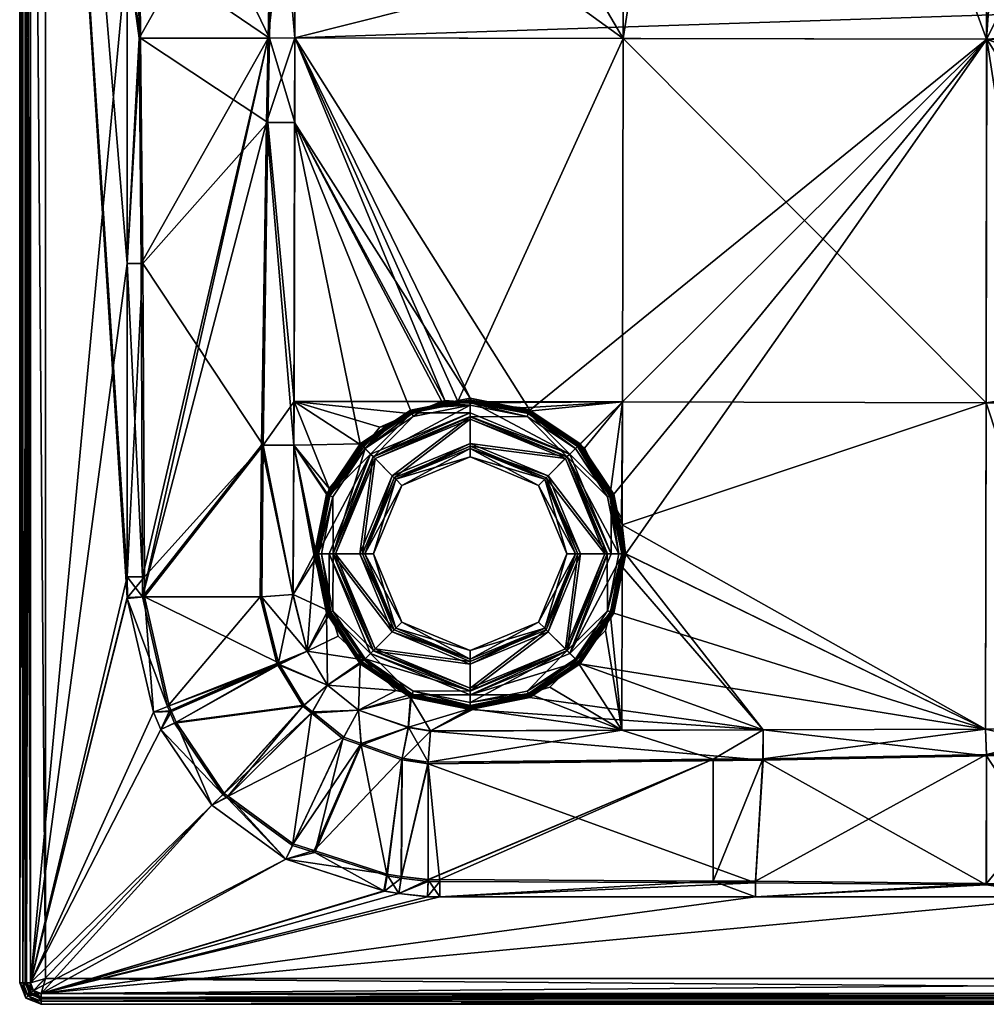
# Model space of a CAD drawing. Extents: x -0.209 to 0.69, y -0.209 to 0.69.
# Tile 1 of 3: x -0.209 to 0.24, y -0.209 to 0.248. Entities that reach past the tile are written whole.
import ezdxf

# ---------------------------------------------------------------- set-up
doc = ezdxf.new("R2010")
doc.units = 0
doc.linetypes.add('SOLIDLINE', pattern=[0])
doc.layers.add('BE3C_Ultra_5930', color=251, linetype='SOLIDLINE')

msp = doc.modelspace()

# ---------------------------------------------------------------- meshes
at = {"layer": 'BE3C_Ultra_5930', "color": 251}
mesh = msp.add_polyface(dxfattribs=at)
corners = [(-0.2095, -0.1995, -0.025), (-0.2095, -0.1995, -0.005), (-0.2095, 0.6795, -0.025), (-0.0819, 0.07085, -0.02147), (-0.09628, 0.05043, -0.01943), (-0.08195, 0.05048, -0.0219), (-0.1595, -0.01075), (-0.1523, 0.13504, -0.00106), (-0.1595, 0.13504), (-0.15153, -0.01075, -0.0013), (-0.06562, 0.03031, -0.0225), (-0.04951, 0.04978, -0.0225), (-0.04205, 0.0588, -0.0225), (-0.0132, 0.07075, -0.0225), (-0.02695, 0.06505, -0.0225), (-0.04503, 0.04503, -0.02988), (0, 0.06916, -0.02392), (-0.02647, 0.0639, -0.02392), (-0.0489, 0.0489, -0.02392), (-0.04425, 0.04425, -0.03079), (0, 0.06368, -0.02988), (-0.03538, 0.03538, -0.03831), (0, 0.06257, -0.03079), (-0.02061, 0.06793, -0.02273), (-0.02701, 0.06521, -0.02289), (-0.03641, 0.06117, -0.02267), (-0.0366, 0.06107, -0.02267), (-0.03967, 0.05938, -0.02261), (-0.03631, 0.06122, -0.02267), (-0.03621, 0.06127, -0.02267), (-0.03504, 0.06186, -0.0227), (-0.03346, 0.06261, -0.02273), (-0.03582, 0.06147, -0.02268), (0, 0.06386, -0.03293), (-0.03629, 0.03629, -0.04046), (-0.04516, 0.04516, -0.03293), (-0.04633, 0.04633, -0.03157), (0, 0.06552, -0.03157), (-0.02717, 0.0656, -0.02561), (0, 0.06552, -0.03157), (-0.05021, 0.05021, -0.02561), (-0.05064, 0.05064, -0.02517), (-0.02741, 0.06616, -0.02517), (-0.06684, 0.02769, -0.025), (-0.05116, 0.05116, -0.025), (-0.02769, 0.06684, -0.025), (0, 0.07161, -0.02517), (-0.09705, 0.05046, -0.0218), (-0.15232, -0.02004, -0.00367), (-0.09471, 0.20053, -0.0194), (-0.15233, -0.01075, -0.00367), (-0.09396, 0.2398, -0.01859), (-0.1595, 0.13504, -0.0025), (-0.15302, 0.13504, -0.00345), (-0.2045, -0.1995, -0.0025), (-0.1595, 0.28082, -0.0025), (-0.207, -0.1995, -0.025), (-0.207, 0.6795, -0.005), (-0.207, -0.1995, -0.005), (-0.2045, 0.6795, -0.03), (-0.2045, -0.1995, -0.03), (-0.20804, -0.1995, -0.02854)]
mesh.append_faces([[corners[k] for k in face] for face in [(0, 1, 2), (3, 4, 5), (6, 7, 8), (9, 4, 7), (5, 10, 3), (3, 10, 11), (3, 11, 12), (13, 3, 14), (14, 3, 12), (15, 16, 17), (15, 17, 18), (15, 19, 20), (21, 22, 19), (17, 23, 24), (17, 24, 18), (18, 25, 26), (12, 11, 27), (28, 29, 12), (12, 29, 30), (12, 30, 31), (11, 18, 27), (27, 18, 26), (27, 26, 12), (12, 26, 25), (12, 25, 28), (28, 25, 18), (28, 18, 29), (29, 18, 32), (29, 32, 30), (30, 32, 18), (30, 18, 31), (31, 18, 24), (31, 24, 12), (23, 13, 24), (24, 13, 14), (24, 14, 12), (33, 34, 35), (35, 36, 37), (38, 39, 36), (38, 36, 40), (40, 41, 38), (38, 41, 42), (41, 43, 44), (41, 44, 42), (42, 44, 45), (42, 45, 46), (47, 48, 49), (48, 50, 51), (50, 52, 53), (54, 55, 52), (56, 57, 58), (59, 60, 61)]])
mesh = msp.add_polyface(dxfattribs=at)
corners = [(-0.08153, 0.23989, -0.01776), (-0.09132, 0.35, -0.01387), (-0.09333, 0.23975, -0.01617), (-0.0816, 0.20051, -0.01876), (-0.09405, 0.20047, -0.01699), (-0.0819, 0.07085, -0.02147), (-0.09628, 0.05043, -0.01943), (-0.1595, 0.13504), (-0.1523, 0.13504, -0.00106), (-0.15328, 0.23975, -0.00079), (-0.1595, 0.28082), (-0.15366, 0.28082, -0.00069), (-0.15449, 0.36693, -0.00052), (-0.2045, -0.1995), (-0.1595, -0.02039), (-0.2045, 0.6795), (-0.1595, -0.01075), (-0.00574, 0.07073, -0.0225), (0.0711, 0.23963, -0.01788), (-0.01184, 0.07131, -0.0225), (-0.0132, 0.07075, -0.0225), (-0.08133, 0.35003, -0.01495), (-0.1975, -0.1975, -0.03), (-0.2045, -0.1995, -0.03), (-0.2045, 0.6795, -0.03), (-0.1975, -0.1975, -0.0275), (-0.2045, 0.6795, -0.0275), (-0.2045, -0.1995, -0.0275), (-0.1975, 0.6775, -0.03), (-0.08156, 0.23995, -0.02026), (0.02769, 0.06684, -0.025), (0, 0.07235, -0.025), (-0.08164, 0.20057, -0.02126), (-0.02769, 0.06684, -0.025), (-0.05116, 0.05116, -0.025), (-0.08201, 0.05052, -0.0244), (-0.09471, 0.20053, -0.0194), (-0.09705, 0.05046, -0.0218), (-0.09396, 0.2398, -0.01859), (-0.08135, 0.3501, -0.01745), (-0.15232, -0.02004, -0.00367), (-0.15233, -0.01075, -0.00367), (-0.15302, 0.13504, -0.00345), (-0.1539, 0.23974, -0.00322), (-0.09183, 0.35007, -0.01632), (-0.15424, 0.28082, -0.00312), (-0.1595, 0.13504, -0.0025), (-0.1595, 0.28082, -0.0025), (-0.2045, 0.6795, -0.0025), (-0.2045, -0.1995, -0.0025), (-0.20804, 0.6795, -0.02854), (-0.20804, -0.1995, -0.02854), (-0.2095, -0.1995, -0.025), (-0.2095, 0.6795, -0.005), (-0.2095, -0.1995, -0.005), (-0.20804, -0.1995, -0.00146), (-0.20804, 0.6795, -0.00146), (-0.20627, -0.1995, -0.02677), (-0.20627, 0.6795, -0.02677), (-0.207, -0.1995, -0.025), (-0.207, -0.1995, -0.005), (-0.207, 0.6795, -0.005), (-0.20627, -0.1995, -0.00323), (-0.20627, 0.6795, -0.00323)]
mesh.append_faces([[corners[k] for k in face] for face in [(0, 1, 2), (0, 2, 3), (3, 2, 4), (3, 4, 5), (5, 4, 6), (7, 8, 9), (7, 9, 10), (10, 9, 11), (10, 11, 12), (8, 6, 4), (8, 4, 9), (9, 4, 2), (9, 2, 11), (11, 2, 12), (13, 14, 15), (15, 14, 16), (16, 7, 15), (17, 18, 0), (17, 0, 19), (19, 0, 3), (19, 3, 20), (20, 3, 5), (18, 21, 0), (22, 23, 24), (25, 26, 27), (28, 25, 22), (29, 30, 31), (29, 31, 32), (31, 33, 32), (32, 33, 34), (32, 34, 35), (36, 35, 37), (38, 39, 29), (38, 29, 36), (36, 29, 32), (36, 32, 35), (40, 38, 36), (41, 42, 38), (38, 42, 43), (38, 43, 44), (44, 43, 45), (42, 46, 43), (43, 46, 47), (43, 47, 45), (48, 47, 49), (50, 51, 52), (53, 54, 55), (56, 55, 13), (27, 26, 57), (57, 58, 59), (60, 61, 62), (62, 63, 49)]])
mesh = msp.add_polyface(dxfattribs=at)
corners = [(-0.2095, 0.6795, -0.025), (-0.2095, -0.1995, -0.005), (-0.2095, 0.6795, -0.005), (-0.08133, 0.35003, -0.01495), (-0.08122, 0.49924, -0.01101), (-0.08847, 0.4995, -0.01045), (-0.09099, 0.36693, -0.01349), (-0.09132, 0.35, -0.01387), (-0.08153, 0.23989, -0.01776), (-0.15449, 0.36693, -0.00052), (-0.1595, 0.42661), (-0.1595, 0.28082), (-0.15506, 0.42661, -0.0004), (-0.15577, 0.4995, -0.00028), (-0.1595, 0.4995), (-0.1594, 0.49967), (-0.09333, 0.23975, -0.01617), (-0.15575, 0.4995, -0.00028), (-0.08848, 0.4995, -0.01044), (-0.2045, 0.6795), (-0.1595, 0.13504), (0.0716, 0.56234, -0.00924), (0.0711, 0.23963, -0.01788), (-0.1975, -0.1975, -0.03), (-0.2045, 0.6795, -0.03), (-0.1975, 0.6775, -0.03), (-0.1975, 0.6775, -0.0275), (-0.2045, 0.6795, -0.0275), (-0.1975, -0.1975, -0.0275), (-0.08123, 0.49931, -0.01351), (0.12164, 0.56239, -0.01162), (-0.08135, 0.3501, -0.01745), (-0.08139, 0.49931, -0.01351), (-0.08884, 0.49957, -0.01292), (-0.08849, 0.49957, -0.01295), (-0.09183, 0.35007, -0.01632), (-0.09396, 0.2398, -0.01859), (-0.15614, 0.4995, -0.00275), (-0.15614, 0.49952, -0.00275), (-0.15613, 0.49952, -0.00275), (-0.15551, 0.42661, -0.00286), (-0.12397, 0.49954, -0.00761), (-0.15424, 0.28082, -0.00312), (-0.08886, 0.49958, -0.01292), (-0.1595, 0.28082, -0.0025), (-0.1595, 0.42661, -0.0025), (-0.1595, 0.4995, -0.0025), (-0.1594, 0.49967, -0.0025), (-0.2045, 0.6795, -0.0025), (-0.207, 0.6795, -0.025), (-0.207, 0.6795, -0.005), (-0.207, -0.1995, -0.025), (-0.20804, -0.1995, -0.02854), (-0.20804, 0.6795, -0.02854), (-0.2095, -0.1995, -0.025), (-0.20804, -0.1995, -0.00146), (-0.20804, 0.6795, -0.00146), (-0.2045, -0.1995), (-0.20627, -0.1995, -0.02677), (-0.20627, 0.6795, -0.02677), (-0.20627, -0.1995, -0.00323), (-0.20627, 0.6795, -0.00323), (-0.2045, -0.1995, -0.0025)]
mesh.append_faces([[corners[k] for k in face] for face in [(0, 1, 2), (3, 4, 5), (5, 6, 3), (3, 6, 7), (3, 7, 8), (9, 10, 11), (9, 12, 10), (10, 12, 13), (10, 13, 14), (14, 13, 15), (16, 7, 9), (9, 7, 6), (9, 6, 12), (17, 13, 12), (17, 12, 18), (18, 12, 6), (18, 6, 5), (19, 20, 11), (19, 11, 10), (21, 4, 22), (22, 4, 3), (23, 24, 25), (26, 27, 28), (26, 28, 25), (29, 30, 31), (32, 29, 31), (33, 34, 35), (34, 32, 35), (35, 32, 31), (35, 31, 36), (37, 38, 39), (37, 39, 40), (40, 39, 41), (40, 41, 42), (35, 43, 33), (35, 42, 43), (43, 42, 41), (42, 44, 45), (42, 45, 40), (40, 45, 46), (40, 46, 37), (37, 46, 47), (37, 47, 38), (48, 45, 44), (49, 50, 51), (24, 52, 53), (53, 54, 0), (2, 55, 56), (56, 57, 19), (58, 27, 59), (51, 59, 49), (60, 50, 61), (62, 61, 48)]])
mesh = msp.add_polyface(dxfattribs=at)
corners = [(0.56201, 0.49944, -0.00427), (0.56204, 0.40186, -0.00595), (0.56498, 0.40187, -0.00581), (0.56214, 0.2613, -0.0079), (0.51123, 0.56194, -0.00403), (0.49942, 0.56201, -0.00427), (0.51092, 0.56042, -0.00409), (0.53089, 0.55455, -0.00381), (0.53244, 0.55272, -0.00384), (0.53303, 0.55375, -0.00379), (0.54713, 0.54053, -0.00379), (0.54799, 0.54124, -0.00375), (0.56381, 0.4995, -0.0042), (0.55666, 0.52409, -0.00392), (0.55788, 0.52456, -0.00387), (0.54842, 0.54051, -0.00375), (0.26259, 0.56215, -0.00788), (0.24066, 0.56218, -0.00808), (0.24014, 0.2393, -0.01507), (0.12163, 0.56233, -0.00912), (0.0716, 0.56234, -0.00924), (0.0711, 0.23963, -0.01788), (0.48611, 0.56207, -0.00451), (0.40347, 0.56206, -0.00593), (0.53647, 0.52993, -0.0042), (0.56217, 0.23864, -0.0081), (-0.08135, 0.3501, -0.01745), (0.12164, 0.56239, -0.01162), (0.26262, 0.5622, -0.01038), (0.56209, 0.4019, -0.00845), (0.40351, 0.56211, -0.00843), (0.48615, 0.56212, -0.00701), (0.54718, 0.54057, -0.00629), (0.55671, 0.52413, -0.00642), (0.53652, 0.52998, -0.0067), (0.56206, 0.49949, -0.00677), (0.49947, 0.56206, -0.00677), (0.51097, 0.56047, -0.00659), (0.53249, 0.55277, -0.00633), (0.54444, 0.54437, -0.00625), (0.51129, 0.56207, -0.00652), (0.52488, 0.55695, -0.00638), (0.5331, 0.55385, -0.00629), (0.56395, 0.49955, -0.0067), (0.55799, 0.52463, -0.00636), (0.55768, 0.52514, -0.00636), (0.54808, 0.54133, -0.00624)]
mesh.append_faces([[corners[k] for k in face] for face in [(0, 1, 2), (2, 1, 3), (4, 5, 6), (4, 6, 7), (7, 6, 8), (7, 8, 9), (9, 8, 10), (9, 10, 11), (0, 12, 13), (13, 12, 14), (13, 14, 10), (10, 14, 15), (10, 15, 11), (16, 17, 18), (19, 20, 21), (5, 22, 1), (1, 22, 23), (1, 23, 3), (0, 24, 1), (1, 24, 6), (1, 6, 5), (8, 6, 10), (10, 6, 24), (10, 24, 13), (13, 24, 0), (16, 18, 23), (3, 23, 25), (25, 23, 18), (21, 18, 19), (19, 18, 17), (26, 27, 28), (26, 28, 29), (29, 28, 30), (29, 30, 31), (32, 33, 34), (34, 33, 35), (34, 35, 29), (31, 36, 29), (29, 36, 37), (29, 37, 34), (34, 37, 38), (34, 38, 32), (39, 32, 38), (37, 40, 41), (37, 41, 38), (38, 41, 42), (38, 42, 39), (43, 35, 44), (44, 35, 33), (44, 33, 45), (45, 33, 32), (45, 32, 46), (46, 32, 39)]])
mesh = msp.add_polyface(dxfattribs=at)
corners = [(-0.0002, 0.07021, -0.0225), (0.02498, 0.06783, -0.0225), (0.07084, 0.07059, -0.02194), (0.02732, 0.06627, -0.0225), (0.05077, 0.0506, -0.0225), (0.05311, 0.04903, -0.0225), (0.06494, 0.02669, -0.0225), (0.07041, 0.01636, -0.0225), (0.0711, 0.23963, -0.01788), (-0.00574, 0.07073, -0.0225), (0.56217, 0.23864, -0.0081), (0.24014, 0.2393, -0.01507), (0.56229, 0.12067, -0.00912), (0.23986, 0.07024, -0.01788), (0.56231, 0.06957, -0.00925), (0.07074, 0.01349, -0.0225), (0.0639, 0.02647, -0.02392), (0.0489, 0.0489, -0.02392), (0.04503, 0.04503, -0.02988), (0.02647, 0.0639, -0.02392), (0, 0.06257, -0.03079), (0.04425, 0.04425, -0.03079), (0.06368, 0, -0.02988), (0.03538, 0.03538, -0.03831), (0.06257, 0, -0.03079), (0.04991, 0.04991, -0.02289), (0.02701, 0.06521, -0.02289), (0.06386, 0, -0.03293), (0.03629, 0.03629, -0.04046), (0.04516, 0.04516, -0.03293), (0, 0.06386, -0.03293), (0.04633, 0.04633, -0.03157), (0.06552, 0, -0.03157), (0.02717, 0.0656, -0.02561), (0.05021, 0.05021, -0.02561), (0.0656, 0.02717, -0.02561), (0.02741, 0.06616, -0.02517), (0.05064, 0.05064, -0.02517), (0.06616, 0.02741, -0.02517), (0.02769, 0.06684, -0.025), (0.05116, 0.05116, -0.025), (0.06684, 0.02769, -0.025), (-0.08135, 0.3501, -0.01745), (0.56209, 0.4019, -0.00845), (-0.08156, 0.23995, -0.02026), (0.5622, 0.26133, -0.0104), (0.24019, 0.23935, -0.01757), (0.07235, 0, -0.025), (0.23963, -0.08154, -0.02024), (0.56222, 0.23867, -0.0106), (0.56235, 0.12068, -0.01162), (0.44378, -0.08133, -0.01499), (0.56256, -0.01975, -0.01196), (0.56242, -0.01974, -0.01197)]
mesh.append_faces([[corners[k] for k in face] for face in [(0, 1, 2), (2, 1, 3), (2, 3, 4), (4, 5, 2), (2, 5, 6), (2, 6, 7), (2, 8, 9), (10, 11, 12), (12, 11, 13), (12, 13, 14), (7, 15, 2), (2, 15, 13), (2, 13, 8), (8, 13, 11), (16, 17, 18), (18, 17, 19), (18, 20, 21), (18, 21, 22), (23, 24, 21), (16, 6, 25), (16, 25, 17), (17, 25, 26), (17, 26, 19), (3, 26, 25), (3, 25, 4), (4, 25, 6), (4, 6, 5), (27, 28, 29), (30, 31, 29), (29, 31, 32), (33, 34, 31), (31, 34, 35), (33, 36, 34), (34, 36, 37), (34, 37, 35), (35, 37, 38), (36, 39, 37), (37, 39, 40), (37, 40, 38), (38, 40, 41), (42, 43, 44), (44, 43, 45), (44, 45, 46), (47, 41, 46), (41, 40, 46), (46, 40, 39), (46, 39, 44), (48, 47, 46), (45, 49, 46), (46, 49, 50), (46, 50, 51), (52, 53, 50)]])
mesh = msp.add_polyface(dxfattribs=at)
corners = [(0.07053, -0.08206, -0.02109), (0.11296, -0.09553, -0.01839), (0.13619, -0.08189, -0.02028), (0.13614, -0.0953, -0.01818), (0.23956, -0.08151, -0.01774), (0.24002, -0.09329, -0.01615), (0.29002, -0.08133, -0.01651), (0.28997, -0.09233, -0.01517), (0.11297, -0.15218, -0.0011), (0.13265, -0.1595), (0.13265, -0.15228, -0.00107), (0.24002, -0.15329, -0.00079), (0.27939, -0.15951), (0.27939, -0.15366, -0.00069), (0.42613, -0.15949), (0.6795, -0.2045), (-0.1995, -0.2045), (0.07229, 0, -0.0225), (0.23986, 0.07024, -0.01788), (0.07074, 0.01349, -0.0225), (-0.1995, -0.2045, -0.03), (-0.1975, -0.1975, -0.03), (0.6775, -0.1975, -0.03), (-0.1975, -0.1975, -0.0275), (-0.1995, -0.2045, -0.0275), (0.6795, -0.2045, -0.0275), (0.6775, -0.1975, -0.0275), (0.13625, -0.08193, -0.02278), (0.05116, -0.05116, -0.025), (0.23963, -0.08154, -0.02024), (0.06684, -0.02769, -0.025), (0.07235, 0, -0.025), (0.24019, 0.23935, -0.01757), (0.29008, -0.08135, -0.01901), (0.44378, -0.08133, -0.01499), (0.13619, -0.09602, -0.02057), (0.24007, -0.09391, -0.01857), (0.29004, -0.0929, -0.01761), (0.27939, -0.15424, -0.00312), (0.24001, -0.15391, -0.00321), (0.13265, -0.153, -0.00346), (0.13265, -0.1595, -0.0025), (0.27939, -0.15951, -0.0025), (0.42612, -0.15549, -0.00286), (-0.1995, -0.2045, -0.0025), (0.6795, -0.2045, -0.0025), (-0.1995, -0.207, -0.025), (-0.1995, -0.207, -0.005), (0.6795, -0.207, -0.025), (0.6795, -0.20804, -0.02854), (-0.1995, -0.20804, -0.02854), (0.6795, -0.2095, -0.025), (-0.1995, -0.2095, -0.025), (-0.1995, -0.2095, -0.005), (0.6795, -0.20804, -0.00146), (-0.1995, -0.20804, -0.00146), (0.6795, -0.20627, -0.02677), (-0.1995, -0.20627, -0.02677), (0.6795, -0.20627, -0.00323), (-0.1995, -0.20627, -0.00323)]
mesh.append_faces([[corners[k] for k in face] for face in [(0, 1, 2), (2, 1, 3), (2, 3, 4), (4, 3, 5), (4, 5, 6), (6, 5, 7), (8, 9, 10), (10, 9, 11), (11, 9, 12), (11, 12, 13), (13, 12, 14), (1, 8, 3), (3, 8, 10), (3, 10, 5), (5, 10, 11), (5, 11, 7), (7, 11, 13), (15, 12, 16), (4, 17, 2), (6, 18, 4), (4, 18, 19), (4, 19, 17), (20, 21, 22), (23, 24, 25), (23, 26, 21), (27, 28, 29), (29, 28, 30), (30, 31, 29), (29, 32, 33), (33, 32, 34), (35, 27, 36), (36, 27, 29), (36, 29, 37), (37, 29, 33), (37, 38, 36), (36, 38, 39), (36, 39, 35), (35, 39, 40), (41, 40, 39), (41, 39, 42), (39, 38, 42), (42, 38, 43), (44, 42, 45), (46, 47, 48), (20, 49, 50), (50, 51, 52), (53, 54, 55), (55, 15, 16), (56, 24, 57), (48, 57, 46), (58, 47, 59), (45, 59, 44)]])
mesh = msp.add_polyface(dxfattribs=at)
corners = [(-0.09628, 0.05043, -0.01943), (-0.09683, -0.02, -0.01962), (-0.08244, -0.01889, -0.02219), (-0.08195, 0.05048, -0.0219), (-0.0823, -0.01888, -0.0222), (-0.09692, -0.02, -0.01959), (-0.08919, -0.05074, -0.01954), (-0.08873, -0.05149, -0.01954), (-0.07578, -0.04525, -0.0221), (-0.1594, -0.02038), (-0.15156, -0.02, -0.00129), (-0.15153, -0.01075, -0.0013), (-0.1595, -0.01075), (-0.1595, -0.02039), (-0.1523, 0.13504, -0.00106), (-0.15153, -0.02, -0.00131), (-0.15946, -0.02078), (-0.14734, -0.07368), (-0.13997, -0.07076, -0.00129), (-0.09707, -0.02002, -0.02209), (-0.09763, -0.02007, -0.02199), (-0.09705, 0.05046, -0.0218), (-0.08201, 0.05052, -0.0244), (-0.08236, -0.0189, -0.0247), (-0.08251, -0.01891, -0.02469), (-0.07584, -0.04528, -0.0246), (-0.09772, -0.02007, -0.02196), (-0.09771, -0.0201, -0.02196), (-0.08992, -0.05105, -0.02191), (-0.08965, -0.0515, -0.02191), (-0.15232, -0.02004, -0.00367), (-0.15232, -0.02008, -0.00367), (-0.1407, -0.07105, -0.00366), (-0.13985, -0.07305, -0.00366), (-0.15235, -0.02004, -0.00366), (-0.15233, -0.01075, -0.00367), (-0.15946, -0.02078, -0.0025), (-0.1595, -0.02039, -0.0025), (-0.1594, -0.02038, -0.0025), (-0.14734, -0.07368, -0.0025), (-0.1595, -0.01075, -0.0025), (-0.1595, 0.13504, -0.0025), (-0.2045, -0.1995, -0.0025)]
mesh.append_faces([[corners[k] for k in face] for face in [(0, 1, 2), (3, 0, 2), (3, 2, 4), (1, 5, 6), (7, 8, 6), (6, 8, 2), (6, 2, 1), (9, 10, 11), (12, 13, 9), (9, 11, 12), (12, 11, 14), (15, 16, 17), (15, 10, 16), (16, 10, 9), (16, 9, 13), (17, 18, 15), (5, 15, 6), (6, 15, 18), (6, 18, 7), (1, 0, 5), (5, 0, 15), (10, 15, 11), (11, 15, 0), (19, 20, 21), (22, 23, 24), (21, 22, 24), (21, 24, 19), (24, 25, 19), (26, 20, 27), (27, 20, 19), (27, 19, 28), (28, 19, 25), (28, 25, 29), (30, 26, 31), (31, 26, 27), (31, 27, 32), (32, 27, 28), (33, 28, 29), (20, 26, 21), (21, 26, 30), (34, 35, 30), (34, 30, 31), (36, 37, 38), (32, 39, 36), (32, 36, 31), (31, 36, 38), (31, 38, 34), (38, 37, 40), (38, 40, 34), (34, 40, 35), (35, 40, 41), (42, 41, 40)]])
mesh = msp.add_polyface(dxfattribs=at)
corners = [(0.6795, -0.2095, -0.025), (0.6795, -0.2095, -0.005), (-0.1995, -0.2095, -0.025), (0.44368, -0.08963, -0.01176), (0.4995, -0.08847, -0.01045), (0.49923, -0.08139, -0.01101), (0.29002, -0.08133, -0.01651), (0.44371, -0.08132, -0.01249), (0.49923, -0.08122, -0.01101), (0.28997, -0.09233, -0.01517), (0.27939, -0.15366, -0.00069), (0.42613, -0.15949), (0.42612, -0.15504, -0.0004), (0.4995, -0.1595), (0.4995, -0.15577, -0.00028), (0.49967, -0.1594), (0.4995, -0.15575, -0.00028), (0.4995, -0.08848, -0.01044), (0.6795, -0.2045), (0.27939, -0.15951), (0.52995, -0.05588, -0.01028), (0.56231, 0.06957, -0.00925), (0.23986, 0.07024, -0.01788), (-0.1995, -0.2045, -0.03), (0.6775, -0.1975, -0.03), (0.6795, -0.2045, -0.03), (-0.1975, -0.1975, -0.0275), (0.6795, -0.2045, -0.0275), (0.6775, -0.1975, -0.0275), (-0.1975, -0.1975, -0.03), (0.49929, -0.08123, -0.01351), (0.44378, -0.08133, -0.01499), (0.53002, -0.05589, -0.01278), (0.49957, -0.08849, -0.01295), (0.29004, -0.0929, -0.01761), (0.44375, -0.09005, -0.01422), (0.49958, -0.08885, -0.01292), (0.29008, -0.08135, -0.01901), (0.49952, -0.15613, -0.00275), (0.49957, -0.09752, -0.01161), (0.49954, -0.15612, -0.00275), (0.49952, -0.15614, -0.00275), (0.4995, -0.15614, -0.00275), (0.42612, -0.15549, -0.00286), (0.27939, -0.15424, -0.00312), (0.27939, -0.15951, -0.0025), (0.42613, -0.15949, -0.0025), (0.4995, -0.1595, -0.0025), (0.49967, -0.1594, -0.0025), (0.6795, -0.2045, -0.0025), (0.6795, -0.207, -0.025), (-0.1995, -0.207, -0.005), (0.6795, -0.207, -0.005), (0.6795, -0.20804, -0.02854), (-0.1995, -0.20804, -0.02854), (-0.1995, -0.2095, -0.005), (0.6795, -0.20804, -0.00146), (-0.1995, -0.20804, -0.00146), (-0.1995, -0.2045, -0.0275), (0.6795, -0.20627, -0.02677), (-0.1995, -0.20627, -0.02677), (0.6795, -0.20627, -0.00323), (-0.1995, -0.20627, -0.00323)]
mesh.append_faces([[corners[k] for k in face] for face in [(0, 1, 2), (3, 4, 5), (6, 3, 7), (7, 3, 5), (7, 5, 8), (6, 9, 3), (10, 11, 12), (12, 11, 13), (12, 13, 14), (14, 13, 15), (14, 16, 3), (3, 16, 17), (3, 17, 4), (9, 10, 3), (3, 10, 12), (3, 12, 14), (18, 11, 19), (8, 20, 7), (21, 22, 6), (21, 6, 7), (23, 24, 25), (26, 27, 28), (29, 28, 24), (30, 31, 32), (31, 30, 33), (34, 31, 35), (35, 31, 33), (35, 33, 36), (34, 37, 31), (38, 39, 40), (41, 42, 38), (38, 42, 43), (38, 43, 39), (36, 39, 35), (35, 39, 43), (35, 43, 34), (34, 43, 44), (41, 38, 40), (45, 43, 46), (46, 43, 42), (46, 42, 47), (47, 42, 41), (47, 41, 48), (49, 45, 46), (50, 51, 52), (23, 25, 53), (54, 53, 0), (55, 1, 56), (57, 56, 18), (27, 58, 59), (59, 60, 50), (52, 51, 61), (61, 62, 49)]])
mesh = msp.add_polyface(dxfattribs=at)
corners = [(0.07084, 0.07059, -0.02194), (-0.00574, 0.07073, -0.0225), (-0.0002, 0.07021, -0.0225), (0.04503, 0.04503, -0.02988), (0.02647, 0.0639, -0.02392), (0, 0.06368, -0.02988), (0, 0.06916, -0.02392), (-0.04503, 0.04503, -0.02988), (0, 0.06368, -0.02988), (-0.04425, 0.04425, -0.03079), (0, 0.06257, -0.03079), (0.03538, 0.03538, -0.03831), (0.04425, 0.04425, -0.03079), (0, 0.05003, -0.03831), (0, 0.06257, -0.03079), (-0.03538, 0.03538, -0.03831), (0, 0.05003, -0.03831), (-0.03465, 0.03465, -0.0386), (0, 0.049, -0.0386), (0, 0.06916, -0.02392), (-0.02061, 0.06793, -0.02273), (-0.02647, 0.0639, -0.02392), (-0.01393, 0.07004, -0.02261), (-0.00946, 0.07087, -0.02259), (-0.01751, 0.069, -0.02267), (-0.0173, 0.06906, -0.02267), (-0.0132, 0.07075, -0.0225), (-0.01896, 0.06852, -0.0227), (-0.01184, 0.07131, -0.0225), (-0.01761, 0.06897, -0.02267), (-0.01772, 0.06893, -0.02267), (-0.01813, 0.0688, -0.02268), (0.02732, 0.06627, -0.0225), (0.02498, 0.06783, -0.0225), (0.02701, 0.06521, -0.02289), (-0.03465, 0.03465, -0.0411), (0, 0.05132, -0.04046), (0, 0.049, -0.0411), (0.03629, 0.03629, -0.04046), (0.04516, 0.04516, -0.03293), (0, 0.05132, -0.04046), (0, 0.06386, -0.03293), (-0.03629, 0.03629, -0.04046), (-0.04516, 0.04516, -0.03293), (0, 0.06552, -0.03157), (0, 0.06386, -0.03293), (0.04633, 0.04633, -0.03157), (0.02717, 0.0656, -0.02561), (0, 0.071, -0.02561), (0, 0.06552, -0.03157), (-0.02717, 0.0656, -0.02561), (-0.02741, 0.06616, -0.02517), (0, 0.071, -0.02561), (0, 0.07161, -0.02517), (0.02741, 0.06616, -0.02517), (-0.02769, 0.06684, -0.025), (0, 0.07235, -0.025), (0.02769, 0.06684, -0.025)]
mesh.append_faces([[corners[k] for k in face] for face in [(0, 1, 2), (3, 4, 5), (5, 4, 6), (5, 6, 7), (8, 9, 10), (8, 10, 3), (11, 12, 13), (13, 12, 14), (13, 14, 15), (16, 17, 18), (16, 18, 11), (19, 20, 21), (19, 2, 22), (22, 2, 1), (22, 1, 23), (24, 25, 26), (19, 27, 20), (20, 27, 26), (1, 28, 23), (23, 28, 26), (23, 26, 22), (22, 26, 25), (22, 25, 19), (19, 25, 24), (19, 24, 29), (29, 24, 26), (29, 26, 30), (30, 26, 27), (30, 27, 31), (31, 27, 19), (31, 19, 30), (30, 19, 29), (32, 33, 2), (19, 4, 2), (2, 4, 34), (2, 34, 32), (35, 36, 37), (37, 36, 38), (39, 38, 40), (39, 40, 41), (41, 40, 42), (43, 44, 45), (45, 44, 46), (47, 46, 48), (48, 46, 49), (48, 49, 50), (50, 51, 52), (52, 51, 53), (52, 53, 47), (47, 53, 54), (53, 55, 56), (53, 56, 54), (54, 56, 57)]])
mesh = msp.add_polyface(dxfattribs=at)
corners = [(-0.07578, -0.04525, -0.0221), (-0.0823, -0.01888, -0.0222), (-0.08244, -0.01889, -0.02219), (-0.08873, -0.05149, -0.01954), (-0.06632, -0.06104, -0.02205), (-0.04949, -0.04939, -0.0225), (-0.06134, -0.03824, -0.0225), (-0.06479, -0.02705, -0.0225), (-0.07223, -0.00289, -0.0225), (-0.08195, 0.05048, -0.0219), (-0.07168, -0.00012, -0.0225), (-0.06617, 0.02754, -0.0225), (-0.06562, 0.03031, -0.0225), (-0.06368, 0, -0.02988), (-0.0489, 0.0489, -0.02392), (-0.0639, 0.02647, -0.02392), (-0.06916, 0, -0.02392), (-0.0639, -0.02647, -0.02392), (-0.06521, 0.02701, -0.02289), (-0.07058, 0, -0.02289), (-0.04951, 0.04978, -0.0225), (-0.06386, 0, -0.03293), (-0.06552, 0, -0.03157), (-0.04633, 0.04633, -0.03157), (-0.04633, -0.04633, -0.03157), (-0.0656, -0.02717, -0.02561), (-0.071, 0, -0.02561), (-0.0656, 0.02717, -0.02561), (-0.05064, -0.05064, -0.02517), (-0.06616, -0.02741, -0.02517), (-0.07161, 0, -0.02517), (-0.06616, 0.02741, -0.02517), (-0.05021, 0.05021, -0.02561), (-0.05116, -0.05116, -0.025), (-0.06684, -0.02769, -0.025), (-0.07235, 0, -0.025), (-0.06684, 0.02769, -0.025), (-0.05064, 0.05064, -0.02517), (-0.08236, -0.0189, -0.0247), (-0.08201, 0.05052, -0.0244), (-0.05116, 0.05116, -0.025), (-0.07584, -0.04528, -0.0246), (-0.06637, -0.06109, -0.02455), (-0.08251, -0.01891, -0.02469), (-0.08965, -0.0515, -0.02191)]
mesh.append_faces([[corners[k] for k in face] for face in [(0, 1, 2), (3, 4, 0), (4, 5, 0), (5, 6, 0), (0, 6, 7), (0, 7, 1), (1, 7, 8), (1, 8, 9), (9, 8, 10), (10, 11, 9), (9, 11, 12), (13, 14, 15), (15, 16, 13), (13, 16, 17), (5, 7, 6), (7, 5, 17), (14, 18, 15), (15, 18, 19), (15, 19, 16), (10, 8, 7), (17, 16, 7), (7, 16, 19), (7, 19, 10), (10, 19, 18), (10, 18, 11), (20, 12, 11), (11, 18, 20), (21, 22, 23), (24, 25, 22), (22, 25, 26), (22, 26, 23), (23, 26, 27), (25, 28, 29), (25, 29, 26), (26, 29, 30), (26, 30, 27), (27, 30, 31), (27, 31, 32), (29, 33, 34), (29, 34, 30), (30, 34, 35), (30, 35, 31), (31, 35, 36), (31, 36, 37), (35, 38, 39), (39, 40, 36), (39, 36, 35), (38, 35, 41), (41, 35, 34), (41, 34, 42), (42, 34, 33), (43, 38, 41), (44, 41, 42)]])
mesh = msp.add_polyface(dxfattribs=at)
corners = [(-0.04503, 0.04503, -0.02988), (-0.0489, 0.0489, -0.02392), (-0.06368, 0, -0.02988), (-0.0639, -0.02647, -0.02392), (-0.04503, -0.04503, -0.02988), (-0.04425, -0.04425, -0.03079), (-0.06257, 0, -0.03079), (-0.04425, 0.04425, -0.03079), (-0.03538, 0.03538, -0.03831), (-0.05003, 0, -0.03831), (-0.03538, -0.03538, -0.03831), (-0.03465, -0.03465, -0.0386), (-0.049, 0, -0.0386), (-0.03465, 0.03465, -0.0386), (0, 0.05003, -0.03831), (0.03538, 0.03538, -0.03831), (0, 0.049, -0.0386), (0.03465, 0.03465, -0.0386), (0.03182, 0.03182, -0.0386), (0, 0.045, -0.0386), (0, 0.049, -0.0386), (-0.03182, 0.03182, -0.0386), (-0.045, 0, -0.0386), (-0.03182, -0.03182, -0.0386), (-0.04951, 0.04978, -0.0225), (-0.06521, 0.02701, -0.02289), (-0.03182, -0.03182, -0.0411), (-0.03465, -0.03465, -0.0411), (-0.045, 0, -0.0411), (-0.049, 0, -0.0411), (-0.03182, 0.03182, -0.0411), (-0.03465, 0.03465, -0.0411), (0, 0.045, -0.0411), (0, 0.049, -0.0411), (0.03182, 0.03182, -0.0411), (0.03465, 0.03465, -0.0411), (-0.03629, -0.03629, -0.04046), (-0.05132, 0, -0.04046), (-0.03629, 0.03629, -0.04046), (0, 0.05132, -0.04046), (0, 0.049, -0.0411), (0.03629, 0.03629, -0.04046), (-0.04516, 0.04516, -0.03293), (-0.06386, 0, -0.03293), (-0.04516, -0.04516, -0.03293), (-0.06552, 0, -0.03157), (-0.04633, 0.04633, -0.03157), (-0.0656, 0.02717, -0.02561), (-0.05021, 0.05021, -0.02561), (-0.06616, 0.02741, -0.02517), (-0.05064, 0.05064, -0.02517)]
mesh.append_faces([[corners[k] for k in face] for face in [(0, 1, 2), (2, 3, 4), (2, 5, 6), (2, 6, 0), (0, 6, 7), (8, 7, 9), (9, 7, 6), (9, 6, 10), (10, 6, 5), (10, 11, 9), (9, 11, 12), (9, 12, 8), (8, 12, 13), (8, 13, 14), (15, 16, 17), (18, 17, 19), (19, 17, 20), (19, 20, 21), (21, 20, 13), (21, 13, 22), (22, 13, 12), (22, 12, 23), (23, 12, 11), (24, 25, 1), (26, 27, 28), (28, 27, 29), (28, 29, 30), (30, 29, 31), (30, 31, 32), (32, 31, 33), (32, 33, 34), (34, 33, 35), (27, 36, 37), (27, 37, 29), (29, 37, 38), (29, 38, 31), (31, 38, 39), (40, 41, 35), (42, 38, 37), (42, 37, 43), (43, 37, 36), (44, 45, 43), (43, 46, 42), (46, 47, 48), (48, 49, 50), (28, 22, 26), (26, 22, 23), (34, 18, 32), (32, 18, 19), (32, 19, 30), (30, 19, 21), (30, 21, 28), (28, 21, 22)]])
mesh = msp.add_polyface(dxfattribs=at)
corners = [(0.0639, 0.02647, -0.02392), (0.04503, 0.04503, -0.02988), (0.06916, 0, -0.02392), (0.06368, 0, -0.02988), (0.0639, -0.02647, -0.02392), (0.04503, -0.04503, -0.02988), (0.04425, 0.04425, -0.03079), (0.06257, 0, -0.03079), (0.05003, 0, -0.03831), (0.04425, -0.04425, -0.03079), (0.03538, 0.03538, -0.03831), (0.03465, 0.03465, -0.0386), (0.049, 0, -0.0386), (0.03538, -0.03538, -0.03831), (0.03465, -0.03465, -0.0386), (0.03182, -0.03182, -0.0386), (0.045, 0, -0.0386), (0.03182, 0.03182, -0.0386), (0.06494, 0.02669, -0.0225), (0.06521, -0.02701, -0.02289), (0.07058, 0, -0.02289), (0.07074, 0.01349, -0.0225), (0.07041, 0.01636, -0.0225), (0.0651, -0.02722, -0.0225), (0.0707, -0.006, -0.0225), (0.07229, 0, -0.0225), (0.03182, 0.03182, -0.0411), (0.03465, 0.03465, -0.0411), (0.045, 0, -0.0411), (0.049, 0, -0.0411), (0.03182, -0.03182, -0.0411), (0.03465, -0.03465, -0.0411), (0.03629, -0.03629, -0.04046), (0.03629, 0.03629, -0.04046), (0.05132, 0, -0.04046), (0.04516, -0.04516, -0.03293), (0.06386, 0, -0.03293), (0.04516, 0.04516, -0.03293), (0.06552, 0, -0.03157), (0.04633, -0.04633, -0.03157), (0.04633, 0.04633, -0.03157), (0.0656, 0.02717, -0.02561), (0.071, 0, -0.02561), (0.07161, 0, -0.02517), (0.0656, -0.02717, -0.02561), (0.06616, -0.02741, -0.02517), (0.06616, 0.02741, -0.02517), (0.06684, 0.02769, -0.025), (0.07235, 0, -0.025), (0.06684, -0.02769, -0.025)]
mesh.append_faces([[corners[k] for k in face] for face in [(0, 1, 2), (2, 1, 3), (2, 3, 4), (4, 3, 5), (3, 6, 7), (3, 7, 5), (8, 9, 7), (8, 7, 10), (10, 11, 8), (8, 11, 12), (8, 12, 13), (13, 12, 14), (15, 14, 16), (16, 14, 12), (16, 12, 17), (17, 12, 11), (2, 18, 0), (4, 19, 20), (4, 20, 2), (2, 20, 18), (18, 20, 21), (18, 21, 22), (19, 23, 24), (19, 24, 20), (20, 24, 25), (20, 25, 21), (26, 27, 28), (28, 27, 29), (28, 29, 30), (30, 29, 31), (29, 32, 31), (27, 33, 34), (27, 34, 29), (29, 34, 32), (35, 34, 36), (36, 34, 33), (37, 38, 36), (36, 38, 39), (40, 41, 38), (38, 41, 42), (38, 42, 39), (42, 43, 44), (44, 43, 45), (41, 46, 42), (42, 46, 43), (46, 47, 43), (43, 47, 48), (43, 48, 45), (45, 48, 49), (30, 15, 28), (28, 15, 16), (28, 16, 26), (26, 16, 17)]])
mesh = msp.add_polyface(dxfattribs=at)
corners = [(-0.1995, -0.2095, -0.025), (0.6795, -0.2095, -0.005), (-0.1995, -0.2095, -0.005), (0.07053, -0.08206, -0.02109), (-0.0195, -0.09683, -0.01962), (0.11296, -0.09553, -0.01839), (-0.01409, -0.15154, -0.0013), (-0.01409, -0.1595), (0.11297, -0.15218, -0.0011), (0.13265, -0.1595), (-0.1995, -0.2045), (0.27939, -0.15951), (0.13619, -0.08189, -0.02028), (0.07229, 0, -0.0225), (0.0707, -0.006, -0.0225), (0.0651, -0.02722, -0.0225), (0.06287, -0.03567, -0.0225), (0.04941, -0.04944, -0.0225), (0.03708, -0.06205, -0.0225), (0.02712, -0.06491, -0.0225), (0.00156, -0.07227, -0.0225), (0.0639, -0.02647, -0.02392), (0.04503, -0.04503, -0.02988), (0.0489, -0.0489, -0.02392), (0.02647, -0.0639, -0.02392), (0.04425, -0.04425, -0.03079), (0, -0.06368, -0.02988), (0.06257, 0, -0.03079), (0.03538, -0.03538, -0.03831), (0.05003, 0, -0.03831), (0.06521, -0.02701, -0.02289), (0.04516, -0.04516, -0.03293), (0.03629, -0.03629, -0.04046), (0.05132, 0, -0.04046), (0.06386, 0, -0.03293), (0.04633, -0.04633, -0.03157), (0, -0.06552, -0.03157), (0.071, 0, -0.02561), (0.0656, -0.02717, -0.02561), (0.05021, -0.05021, -0.02561), (0, -0.06552, -0.03157), (0.06616, -0.02741, -0.02517), (0.05064, -0.05064, -0.02517), (0.02717, -0.0656, -0.02561), (0.02741, -0.06616, -0.02517), (0.06684, -0.02769, -0.025), (0.05116, -0.05116, -0.025), (0.02769, -0.06684, -0.025), (-0.01845, -0.08236, -0.0247), (0, -0.07235, -0.025), (0.13625, -0.08193, -0.02278), (-0.01847, -0.08252, -0.02469), (-0.01954, -0.09763, -0.02199), (-0.01952, -0.09698, -0.02211), (0.13619, -0.09602, -0.02057), (0.13265, -0.153, -0.00346), (-0.01409, -0.15233, -0.00367), (-0.01409, -0.1595, -0.0025), (0.13265, -0.1595, -0.0025), (-0.1995, -0.2045, -0.0025), (0.27939, -0.15951, -0.0025)]
mesh.append_faces([[corners[k] for k in face] for face in [(0, 1, 2), (3, 4, 5), (6, 7, 8), (8, 7, 9), (5, 6, 8), (10, 11, 9), (12, 13, 14), (12, 14, 3), (3, 14, 15), (15, 16, 3), (3, 16, 17), (3, 17, 18), (18, 19, 3), (3, 19, 20), (21, 22, 23), (22, 24, 23), (22, 25, 26), (22, 27, 25), (28, 25, 29), (17, 19, 18), (19, 17, 24), (24, 17, 23), (23, 17, 30), (23, 30, 21), (17, 16, 15), (17, 15, 30), (31, 32, 33), (34, 35, 31), (31, 35, 36), (37, 38, 35), (35, 38, 39), (35, 39, 40), (38, 41, 39), (39, 41, 42), (39, 42, 43), (43, 42, 44), (41, 45, 42), (42, 45, 46), (42, 46, 44), (44, 46, 47), (48, 49, 50), (49, 47, 50), (50, 47, 46), (51, 48, 50), (52, 53, 54), (53, 51, 54), (54, 51, 50), (54, 55, 52), (52, 55, 56), (57, 56, 55), (57, 55, 58), (59, 58, 60)]])
mesh = msp.add_polyface(dxfattribs=at)
corners = [(-0.06632, -0.06104, -0.02205), (-0.03447, -0.06354, -0.0225), (-0.04949, -0.04939, -0.0225), (0, -0.06368, -0.02988), (0, -0.06916, -0.02392), (0.04503, -0.04503, -0.02988), (-0.04503, -0.04503, -0.02988), (-0.0639, -0.02647, -0.02392), (-0.0489, -0.0489, -0.02392), (-0.02647, -0.0639, -0.02392), (0, -0.06368, -0.02988), (0.04425, -0.04425, -0.03079), (0, -0.06257, -0.03079), (-0.04425, -0.04425, -0.03079), (-0.06368, 0, -0.02988), (-0.03538, -0.03538, -0.03831), (0, -0.05003, -0.03831), (0, -0.06257, -0.03079), (0.03538, -0.03538, -0.03831), (0.03465, -0.03465, -0.0386), (0, -0.05003, -0.03831), (0, -0.049, -0.0386), (-0.03465, -0.03465, -0.0386), (0, -0.045, -0.0386), (0, -0.049, -0.0386), (0.03182, -0.03182, -0.0386), (-0.03182, -0.03182, -0.0386), (-0.02701, -0.06521, -0.02289), (0, -0.045, -0.0411), (0, -0.049, -0.0411), (-0.03182, -0.03182, -0.0411), (-0.03465, -0.03465, -0.0411), (0.03182, -0.03182, -0.0411), (0.03465, -0.03465, -0.0411), (0.03629, -0.03629, -0.04046), (0, -0.05132, -0.04046), (0, -0.049, -0.0411), (-0.03629, -0.03629, -0.04046), (-0.06386, 0, -0.03293), (-0.04516, -0.04516, -0.03293), (0, -0.05132, -0.04046), (0, -0.06386, -0.03293), (0.04516, -0.04516, -0.03293), (0, -0.06552, -0.03157), (0, -0.06386, -0.03293), (-0.04633, -0.04633, -0.03157), (-0.06552, 0, -0.03157), (0, -0.06552, -0.03157), (-0.02717, -0.0656, -0.02561), (-0.05021, -0.05021, -0.02561), (-0.0656, -0.02717, -0.02561), (-0.02741, -0.06616, -0.02517), (-0.05064, -0.05064, -0.02517), (-0.02769, -0.06684, -0.025), (-0.05116, -0.05116, -0.025), (-0.06616, -0.02741, -0.02517)]
mesh.append_faces([[corners[k] for k in face] for face in [(0, 1, 2), (3, 4, 5), (6, 7, 8), (6, 8, 3), (3, 8, 9), (10, 11, 12), (10, 12, 6), (6, 12, 13), (6, 13, 14), (15, 13, 16), (16, 13, 17), (16, 17, 18), (18, 17, 11), (18, 19, 20), (20, 19, 21), (20, 21, 15), (15, 21, 22), (23, 24, 25), (25, 24, 19), (26, 22, 23), (23, 22, 24), (7, 2, 8), (8, 2, 27), (8, 27, 9), (28, 29, 30), (30, 29, 31), (32, 33, 28), (28, 33, 29), (33, 34, 35), (33, 35, 36), (36, 35, 37), (36, 37, 31), (38, 37, 39), (39, 37, 40), (39, 40, 41), (41, 40, 34), (41, 34, 42), (42, 43, 44), (44, 43, 45), (44, 45, 39), (39, 45, 46), (47, 48, 45), (48, 49, 45), (45, 49, 50), (49, 51, 52), (49, 52, 50), (52, 53, 54), (52, 54, 55), (30, 26, 28), (28, 26, 23), (28, 23, 32), (32, 23, 25)]])
mesh = msp.add_polyface(dxfattribs=at)
corners = [(-0.07328, -0.07356, -0.01954), (-0.06632, -0.06104, -0.02205), (-0.07722, -0.07036, -0.01954), (-0.08873, -0.05149, -0.01954), (-0.07258, -0.13802, -0.00129), (-0.08225, -0.1349, -0.00128), (-0.08581, -0.14196), (-0.11254, -0.11279, -0.00127), (-0.12011, -0.11684), (-0.11445, -0.1114, -0.00127), (-0.13672, -0.07837, -0.00129), (-0.1439, -0.0817), (-0.13887, -0.07333, -0.00129), (-0.14734, -0.07368), (-0.13997, -0.07076, -0.00129), (-0.05884, -0.0853, -0.01953), (-0.20304, -0.20304), (-0.2045, -0.1995), (-0.1995, -0.2045), (-0.03318, -0.15791), (-0.04021, -0.15675), (-0.15946, -0.02078), (-0.1595, -0.02039), (-0.08965, -0.0515, -0.02191), (-0.06637, -0.06109, -0.02455), (-0.07781, -0.07087, -0.02191), (-0.07383, -0.07411, -0.02191), (-0.05923, -0.08599, -0.02191), (-0.0826, -0.13561, -0.00365), (-0.1131, -0.11334, -0.00364), (-0.1407, -0.07105, -0.00366), (-0.08992, -0.05105, -0.02191), (-0.13985, -0.07305, -0.00366), (-0.13744, -0.07871, -0.00366), (-0.11502, -0.11194, -0.00364), (-0.07228, -0.13892, -0.00366), (-0.08581, -0.14196, -0.0025), (-0.12011, -0.11684, -0.0025), (-0.1439, -0.0817, -0.0025), (-0.14734, -0.07368, -0.0025), (-0.2045, -0.1995, -0.0025), (-0.1995, -0.2045, -0.0025), (-0.03981, -0.15682, -0.0025), (-0.1595, -0.01075, -0.0025), (-0.1595, -0.02039, -0.0025), (-0.15946, -0.02078, -0.0025), (-0.03318, -0.15791, -0.0025)]
mesh.append_faces([[corners[k] for k in face] for face in [(0, 1, 2), (2, 1, 3), (4, 5, 6), (6, 5, 7), (6, 7, 8), (7, 9, 8), (8, 9, 10), (8, 10, 11), (11, 10, 12), (11, 12, 13), (13, 12, 14), (3, 10, 2), (2, 10, 9), (2, 9, 0), (0, 9, 7), (0, 7, 15), (15, 7, 5), (3, 14, 12), (3, 12, 10), (16, 6, 8), (17, 8, 11), (17, 11, 13), (18, 19, 20), (18, 20, 6), (13, 21, 17), (17, 21, 22), (23, 24, 25), (25, 24, 26), (27, 28, 26), (26, 28, 29), (26, 29, 25), (30, 31, 32), (32, 23, 33), (33, 23, 25), (33, 25, 34), (34, 25, 29), (35, 36, 28), (28, 36, 29), (29, 36, 37), (29, 37, 34), (34, 37, 38), (34, 38, 33), (33, 38, 32), (32, 38, 39), (32, 39, 30), (38, 37, 40), (38, 40, 39), (41, 36, 42), (36, 41, 37), (43, 44, 40), (40, 44, 45), (40, 45, 39), (42, 46, 41)]])
mesh = msp.add_polyface(dxfattribs=at)
corners = [(-0.0195, -0.09683, -0.01962), (-0.01844, -0.0823, -0.0222), (-0.02876, -0.08068, -0.02217), (-0.03159, -0.09501, -0.01957), (-0.05078, -0.08818, -0.01954), (-0.0519, -0.07267, -0.02207), (-0.05884, -0.0853, -0.01953), (-0.07328, -0.07356, -0.01954), (-0.06632, -0.06104, -0.02205), (0.07053, -0.08206, -0.02109), (0.00156, -0.07227, -0.0225), (0.00009, -0.07191, -0.0225), (-0.0273, -0.06528, -0.0225), (-0.03447, -0.06354, -0.0225), (0.04503, -0.04503, -0.02988), (0, -0.06916, -0.02392), (0.02647, -0.0639, -0.02392), (0, -0.06368, -0.02988), (-0.02647, -0.0639, -0.02392), (-0.02701, -0.06521, -0.02289), (0, -0.07058, -0.02289), (0, -0.06916, -0.02392), (0.02712, -0.06491, -0.0225), (-0.04949, -0.04939, -0.0225), (0, -0.06552, -0.03157), (0.05021, -0.05021, -0.02561), (0.02717, -0.0656, -0.02561), (0, -0.071, -0.02561), (-0.02717, -0.0656, -0.02561), (0.02741, -0.06616, -0.02517), (0, -0.071, -0.02561), (0, -0.07161, -0.02517), (-0.02741, -0.06616, -0.02517), (-0.05021, -0.05021, -0.02561), (0.02769, -0.06684, -0.025), (0, -0.07235, -0.025), (-0.02769, -0.06684, -0.025), (-0.05064, -0.05064, -0.02517), (-0.06637, -0.06109, -0.02455), (-0.05116, -0.05116, -0.025), (-0.05194, -0.07272, -0.02457), (-0.02878, -0.08074, -0.02467), (-0.01845, -0.08236, -0.0247), (-0.01847, -0.08252, -0.02469), (-0.01952, -0.09698, -0.02211), (-0.03176, -0.09579, -0.02194), (-0.05074, -0.08902, -0.02192), (-0.05923, -0.08599, -0.02191), (-0.07383, -0.07411, -0.02191)]
mesh.append_faces([[corners[k] for k in face] for face in [(0, 1, 2), (3, 0, 2), (3, 2, 4), (4, 2, 5), (4, 5, 6), (6, 5, 7), (7, 5, 8), (1, 0, 9), (9, 10, 1), (1, 10, 11), (1, 11, 2), (2, 11, 12), (2, 12, 5), (5, 12, 13), (5, 13, 8), (14, 15, 16), (17, 18, 15), (18, 19, 20), (18, 20, 21), (11, 10, 22), (16, 21, 22), (22, 21, 20), (22, 20, 11), (11, 20, 19), (11, 19, 12), (12, 19, 23), (12, 23, 13), (24, 25, 26), (26, 27, 24), (24, 27, 28), (26, 29, 30), (30, 29, 31), (30, 31, 28), (28, 31, 32), (28, 32, 33), (29, 34, 31), (31, 34, 35), (31, 35, 32), (32, 35, 36), (32, 36, 37), (38, 39, 40), (40, 39, 36), (40, 36, 41), (41, 36, 42), (42, 36, 35), (41, 42, 43), (43, 44, 45), (43, 45, 41), (41, 45, 46), (41, 46, 40), (46, 47, 40), (40, 47, 48), (40, 48, 38)]])
mesh = msp.add_polyface(dxfattribs=at)
corners = [(-0.0195, -0.09691, -0.0196), (-0.0195, -0.09683, -0.01962), (-0.03159, -0.09501, -0.01957), (-0.01409, -0.15154, -0.0013), (-0.0195, -0.15156, -0.00129), (-0.01409, -0.1595), (-0.01986, -0.1594), (-0.01987, -0.1595), (-0.03318, -0.15791), (-0.03878, -0.14891, -0.0013), (-0.03201, -0.15002, -0.00131), (-0.0195, -0.15153, -0.0013), (-0.07258, -0.13802, -0.00129), (-0.08581, -0.14196), (-0.04021, -0.15675), (0.11296, -0.09553, -0.01839), (-0.05884, -0.0853, -0.01953), (-0.08225, -0.1349, -0.00128), (-0.05078, -0.08818, -0.01954), (-0.1995, -0.2045), (0.13265, -0.1595), (-0.01952, -0.09698, -0.02211), (-0.01954, -0.09763, -0.02199), (-0.01956, -0.09763, -0.02199), (-0.03176, -0.09579, -0.02194), (-0.0196, -0.0977, -0.02197), (-0.01957, -0.09771, -0.02197), (-0.01954, -0.15233, -0.00367), (-0.03213, -0.15081, -0.00367), (-0.03854, -0.14976, -0.00367), (-0.05074, -0.08902, -0.02192), (-0.07228, -0.13892, -0.00366), (-0.05923, -0.08599, -0.02191), (-0.0826, -0.13561, -0.00365), (-0.01409, -0.15233, -0.00367), (-0.01954, -0.15235, -0.00366), (-0.01986, -0.1594, -0.0025), (-0.01987, -0.1595, -0.0025), (-0.03318, -0.15791, -0.0025), (-0.03981, -0.15682, -0.0025), (-0.08581, -0.14196, -0.0025), (-0.01409, -0.1595, -0.0025), (0.13265, -0.1595, -0.0025), (-0.1995, -0.2045, -0.0025)]
mesh.append_faces([[corners[k] for k in face] for face in [(0, 1, 2), (3, 4, 5), (5, 4, 6), (5, 6, 7), (7, 6, 8), (8, 6, 4), (9, 8, 10), (10, 8, 4), (10, 4, 11), (12, 13, 9), (9, 13, 14), (9, 14, 8), (1, 0, 15), (15, 0, 11), (15, 11, 4), (4, 3, 15), (11, 0, 10), (10, 0, 2), (16, 17, 18), (18, 17, 12), (18, 12, 2), (2, 12, 9), (2, 9, 10), (19, 20, 5), (21, 22, 23), (24, 21, 23), (24, 23, 25), (25, 23, 26), (26, 27, 25), (25, 27, 28), (25, 28, 24), (24, 28, 29), (24, 29, 30), (30, 29, 31), (30, 31, 32), (32, 31, 33), (26, 23, 22), (34, 35, 27), (22, 34, 26), (26, 34, 27), (36, 37, 38), (36, 38, 35), (28, 27, 35), (35, 38, 28), (28, 38, 39), (28, 39, 29), (29, 39, 31), (31, 39, 40), (36, 35, 34), (41, 37, 36), (36, 34, 41), (41, 42, 43)]])
mesh = msp.add_polyface(dxfattribs=at)
corners = [(-0.2095, -0.1995, -0.005), (-0.2095, -0.1995, -0.025), (-0.20657, -0.20657, -0.025), (-0.20657, -0.20657, -0.005), (-0.1995, -0.2095, -0.025), (-0.1995, -0.2095, -0.005), (-0.01409, -0.1595), (-0.01987, -0.1595), (-0.1995, -0.2045), (-0.08581, -0.14196), (-0.20304, -0.20304), (-0.12011, -0.11684), (-0.2045, -0.1995), (-0.03318, -0.15791), (-0.20304, -0.20304, -0.03), (-0.2045, -0.1995, -0.03), (-0.1975, -0.1975, -0.03), (-0.1995, -0.2045, -0.03), (-0.1975, -0.1975, -0.0275), (-0.2045, -0.1995, -0.0275), (-0.20304, -0.20304, -0.0275), (-0.1995, -0.2045, -0.0275), (-0.12011, -0.11684, -0.0025), (-0.1995, -0.2045, -0.0025), (-0.20304, -0.20304, -0.0025), (-0.2045, -0.1995, -0.0025), (-0.03318, -0.15791, -0.0025), (-0.01987, -0.1595, -0.0025), (-0.01409, -0.1595, -0.0025), (-0.1995, -0.207, -0.005), (-0.1995, -0.207, -0.025), (-0.2048, -0.2048, -0.005), (-0.2048, -0.2048, -0.025), (-0.207, -0.1995, -0.005), (-0.207, -0.1995, -0.025), (-0.20804, -0.1995, -0.02854), (-0.20554, -0.20554, -0.02854), (-0.1995, -0.20804, -0.02854), (-0.20804, -0.1995, -0.00146), (-0.20554, -0.20554, -0.00146), (-0.20304, -0.20304), (-0.1995, -0.20804, -0.00146), (-0.1995, -0.20627, -0.02677), (-0.20429, -0.20429, -0.02677), (-0.20627, -0.1995, -0.02677), (-0.1995, -0.20627, -0.00323), (-0.20429, -0.20429, -0.00323), (-0.20627, -0.1995, -0.00323)]
mesh.append_faces([[corners[k] for k in face] for face in [(0, 1, 2), (0, 2, 3), (3, 2, 4), (3, 4, 5), (6, 7, 8), (8, 9, 10), (10, 11, 12), (7, 13, 8), (14, 15, 16), (14, 16, 17), (18, 19, 20), (20, 21, 18), (22, 23, 24), (22, 24, 25), (23, 26, 27), (23, 27, 28), (29, 30, 31), (31, 30, 32), (31, 32, 33), (33, 32, 34), (15, 14, 35), (35, 14, 36), (35, 36, 1), (1, 36, 2), (14, 17, 36), (36, 17, 37), (36, 37, 2), (2, 37, 4), (0, 3, 38), (38, 3, 39), (38, 39, 12), (12, 39, 40), (3, 5, 39), (39, 5, 41), (39, 41, 40), (40, 41, 8), (30, 42, 32), (32, 42, 43), (32, 43, 34), (34, 43, 44), (42, 21, 43), (43, 21, 20), (43, 20, 44), (44, 20, 19), (23, 45, 24), (24, 45, 46), (24, 46, 25), (25, 46, 47), (45, 29, 46), (46, 29, 31), (46, 31, 47), (47, 31, 33)]])

doc.saveas('drawing.dxf')
